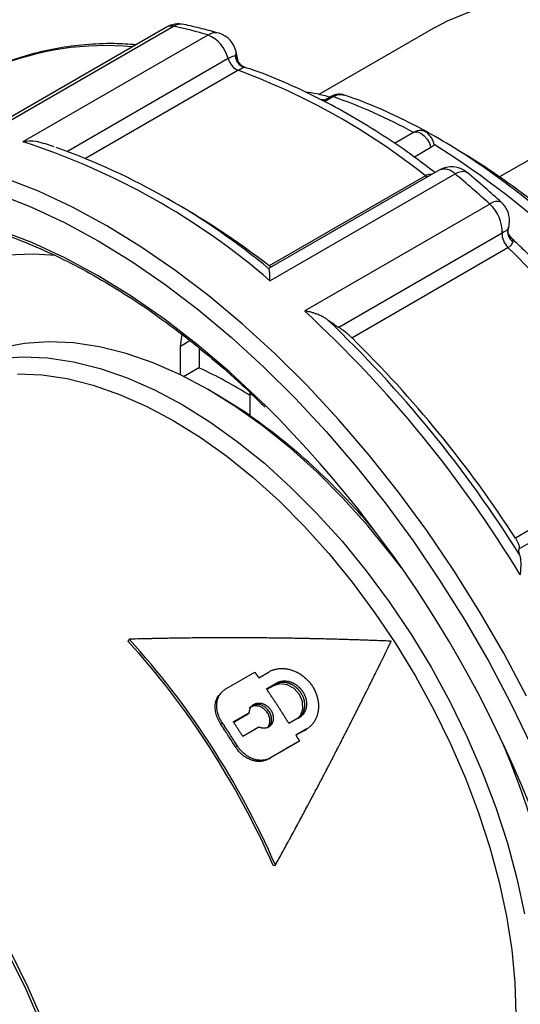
# Model space of a CAD drawing. Header units: inches. Extents: x 0 to 44.2, y 0 to 34.
# Tile 12 of 16: x 35 to 36.6, y 27.8 to 30.9. Entities that reach past the tile are written whole.
import ezdxf

# ---------------------------------------------------------------- set-up
doc = ezdxf.new("R2010")
doc.units = ezdxf.units.IN
doc.header["$LTSCALE"] = 4
doc.header["$MEASUREMENT"] = 0

msp = doc.modelspace()

# ---------------------------------------------------------------- linework, layer by layer
for p, q in [((34.9399, 30.5508), (35.5336, 30.8936)), ((35.5112, 30.8908), (34.9422, 30.5623)), ((36.3743, 30.891), (36.0001, 30.675)), ((35.6444, 30.8657), (35.0506, 30.523)), ((35.7397, 30.7874), (35.7348, 30.8114)), ((37.2601, 30.8033), (36.5795, 30.4103)), ((35.7093, 30.7901), (35.1937, 30.4924)), ((35.2513, 30.4703), (35.7404, 30.7526)), ((35.7601, 30.7627), (35.7608, 30.7625)), ((35.7608, 30.7625), (35.7611, 30.7625)), ((36.0379, 30.6678), (36.0143, 30.6542)), ((36.0177, 30.6524), (36.045, 30.6682)), ((36.3038, 30.5531), (36.2427, 30.5178)), ((35.1514, 30.507), (35.1195, 30.5179)), ((36.3594, 30.5049), (36.3064, 30.4742)), ((36.3857, 30.4325), (35.8404, 30.1177)), ((35.8432, 30.0774), (36.4369, 30.4202)), ((36.3422, 30.4143), (35.841, 30.125)), ((36.3422, 30.4143), (36.3483, 30.4109)), ((35.5621, 30.3131), (35.5089, 30.3438)), ((36.5484, 30.3231), (35.9547, 29.9804)), ((36.5881, 30.2297), (36.0642, 29.9272)), ((36.6071, 30.2456), (36.6073, 30.2449)), ((36.609, 30.2499), (36.6073, 30.2449)), ((36.6078, 30.2454), (36.609, 30.2499)), ((36.1055, 29.8948), (36.6067, 30.1841)), ((35.8401, 30.1156), (35.8408, 30.1168)), ((35.5563, 29.868), (35.5867, 29.8855)), ((35.5563, 29.7755), (35.5563, 29.868)), ((35.6175, 29.8003), (35.6175, 29.86)), ((35.5661, 29.7707), (35.6175, 29.8003)), ((35.6175, 29.7971), (35.6175, 29.8003)), ((35.6776, 29.7095), (35.6456, 29.728)), ((35.779, 29.7193), (35.779, 29.6445)), ((37.1318, 29.5414), (36.6306, 29.2521)), ((36.6433, 29.2185), (37.1672, 29.5209)), ((35.3883, 28.9205), (35.3917, 28.9274)), ((35.7018, 28.7681), (35.7946, 28.8217)), ((35.8073, 28.8039), (35.8404, 28.8231)), ((35.832, 28.7683), (35.8652, 28.7874)), ((35.8601, 28.7827), (35.8329, 28.767)), ((35.8547, 28.7784), (35.8335, 28.7661)), ((35.8547, 28.7784), (35.8581, 28.7816)), ((35.8601, 28.7827), (35.8652, 28.7874)), ((35.7257, 28.6627), (35.7771, 28.6924)), ((35.7718, 28.6879), (35.7264, 28.6617)), ((35.7665, 28.6836), (35.727, 28.6608)), ((35.7665, 28.6836), (35.7708, 28.6873)), ((35.7718, 28.6879), (35.7771, 28.6924)), ((35.6846, 28.6559), (35.6898, 28.6605)), ((35.9372, 28.6761), (35.904, 28.657)), ((35.8074, 28.6455), (35.7561, 28.6159)), ((35.9597, 28.6386), (35.9266, 28.6195)), ((35.9539, 28.6351), (35.9267, 28.6193)), ((35.9539, 28.6351), (35.9597, 28.6386)), ((35.9559, 28.6362), (35.9617, 28.6398)), ((35.7321, 28.5826), (35.7376, 28.5867)), ((35.9319, 28.597), (35.8391, 28.5434)), ((35.9377, 28.6005), (35.8449, 28.5469)), ((35.9319, 28.597), (35.9377, 28.6005)), ((35.8391, 28.5434), (35.8449, 28.5469)), ((35.8536, 28.2013), (35.8605, 28.2027))]:
    msp.add_line(p, q)
at = {"flags": 128}
for points in [[(36.3743, 30.891), (36.4122, 30.9111), (36.483, 30.94), (36.5582, 30.9601), (36.6372, 30.9714), (36.7196, 30.9738), (36.8051, 30.9672), (36.893, 30.9517), (36.983, 30.9274), (37.0745, 30.8944), (37.1671, 30.853), (37.2601, 30.8033)], [(36.0058, 30.6604), (36.0142, 30.6583), (36.0191, 30.657)], [(36.3038, 30.5531), (36.3075, 30.5546), (36.3169, 30.5548), (36.3274, 30.5507), (36.3379, 30.5427), (36.3473, 30.5316), (36.3548, 30.5186), (36.3594, 30.5049)], [(36.4369, 30.4202), (36.4476, 30.4254), (36.4573, 30.4282), (36.4659, 30.4286), (36.4728, 30.4265), (36.4753, 30.4249)], [(36.6657, 28.7453), (36.5931, 28.8823), (36.5155, 29.0167), (36.4332, 29.148), (36.3465, 29.2758), (36.2557, 29.3994), (36.1612, 29.5184), (36.0635, 29.6324), (35.9627, 29.7409), (35.8595, 29.8434), (35.7541, 29.9396), (35.647, 30.0291), (35.5386, 30.1115), (35.4294, 30.1865), (35.3197, 30.2538), (35.21, 30.3131), (35.1007, 30.3643), (34.9923, 30.407)], [(34.9697, 30.3563), (35.0764, 30.3143), (35.1839, 30.2639), (35.2918, 30.2055), (35.3998, 30.1393), (35.5073, 30.0655), (35.6139, 29.9844), (35.7193, 29.8964), (35.823, 29.8017), (35.9246, 29.7008), (36.0238, 29.5941), (36.12, 29.4819), (36.2129, 29.3648), (36.3023, 29.2431), (36.3876, 29.1174), (36.4686, 28.9882), (36.545, 28.8559), (36.6164, 28.7212), (36.6826, 28.5844)], [(35.8281, 29.6781), (35.8155, 29.6904), (35.7135, 29.7852), (35.6097, 29.8732), (35.5045, 29.9541), (35.3984, 30.0275), (35.2918, 30.093), (35.1853, 30.1505), (35.0792, 30.1996), (34.974, 30.2402)], [(35.156, 30.1583), (35.0842, 30.1624), (34.9995, 30.1595), (34.9183, 30.1476), (34.8409, 30.127), (34.7678, 30.0977), (34.6994, 30.0598), (34.6358, 30.0136), (34.5777, 29.9593), (34.5251, 29.8971), (34.4783, 29.8275), (34.4377, 29.7507), (34.4035, 29.6672), (34.3757, 29.5773), (34.3546, 29.4816), (34.3533, 29.4743)], [(36.2653, 29.1561), (36.2352, 29.1955), (36.1579, 29.2902), (36.0774, 29.3795), (35.9942, 29.4629), (35.9089, 29.54), (35.822, 29.6101), (35.7339, 29.673), (35.6454, 29.7281), (35.5568, 29.7752), (35.4688, 29.814), (35.3819, 29.8442), (35.2965, 29.8657), (35.2134, 29.8783), (35.1329, 29.8819), (35.0555, 29.8765), (34.9818, 29.8622), (34.9122, 29.839), (34.8472, 29.8072)], [(35.5563, 29.868), (35.5601, 29.899), (35.5617, 29.9045)], [(34.972, 29.8283), (35.0494, 29.8337), (35.1299, 29.8301), (35.213, 29.8175), (35.2983, 29.796), (35.3853, 29.7658), (35.4733, 29.727), (35.5619, 29.6799), (35.6504, 29.6248), (35.7385, 29.5619), (35.8254, 29.4918), (35.9107, 29.4147), (35.9939, 29.3313), (36.0744, 29.242), (36.1517, 29.1473), (36.2254, 29.0479), (36.295, 28.9444), (36.3601, 28.8373), (36.4203, 28.7274), (36.4751, 28.6153), (36.5244, 28.5018), (36.5677, 28.3875), (36.6048, 28.2731), (36.6355, 28.1594), (36.6595, 28.047)], [(35.0334, 29.7791), (35.1118, 29.7756), (35.1928, 29.7633), (35.2759, 29.7424), (35.3606, 29.713), (35.4464, 29.6752), (35.5326, 29.6293), (35.6189, 29.5756), (35.7047, 29.5143), (35.7893, 29.446), (35.8724, 29.371), (35.9534, 29.2897), (36.0319, 29.2027), (36.1072, 29.1105), (36.179, 29.0136), (36.2468, 28.9128), (36.3102, 28.8085), (36.3688, 28.7014), (36.4223, 28.5923), (36.4702, 28.4817), (36.5124, 28.3703), (36.5486, 28.2589), (36.5784, 28.1481), (36.6019, 28.0386), (36.6187, 27.9311), (36.6289, 27.8262), (36.6323, 27.7247)], [(35.779, 29.6455), (35.7635, 29.6561), (35.6776, 29.7095)], [(35.2779, 26.9428), (35.2745, 27.0444), (35.2644, 27.1493), (35.2475, 27.2568), (35.2241, 27.3663), (35.1942, 27.4771), (35.1581, 27.5885), (35.1159, 27.6998), (35.0679, 27.8104), (35.0144, 27.9196), (34.9558, 28.0266), (34.8924, 28.1309), (34.8246, 28.2318), (34.7528, 28.3286), (34.6775, 28.4208), (34.5991, 28.5078), (34.5181, 28.5891), (34.435, 28.6642), (34.3503, 28.7325), (34.2645, 28.7937), (34.2441, 28.8072)], [(34.2441, 28.8048), (34.3209, 28.7499), (34.4082, 28.6799), (34.4938, 28.603), (34.5773, 28.5196), (34.6582, 28.4302), (34.7359, 28.3355), (34.81, 28.236), (34.8799, 28.1322), (34.9454, 28.025), (35.0059, 27.9148), (35.0611, 27.8025), (35.1106, 27.6886), (35.1541, 27.574), (35.1915, 27.4592), (35.2223, 27.3451), (35.2465, 27.2324), (35.2639, 27.1217), (35.2744, 27.0137), (35.2779, 26.9091)], [(35.9363, 28.6776), (35.9414, 28.6825), (35.949, 28.7034), (35.9478, 28.7273), (35.9377, 28.7506), (35.9204, 28.7696), (35.8985, 28.7815), (35.8754, 28.7846), (35.8547, 28.7784), (35.8547, 28.7784)], [(35.6858, 28.7544), (35.6833, 28.7519), (35.6809, 28.7493)]]:
    msp.add_lwpolyline(points, dxfattribs=at)
for centre, radius, start, end in [((35.5505, 30.8226), 0.0787, 78.1332, 119.9973), ((35.526, 30.8635), 0.0311, 75.7547, 118.5271), ((35.558, 30.8539), 0.0466, 79.2319, 121.5057), ((35.2285, 29.4467), 1.4788, 73.6664, 78.0907), ((35.6683, 30.8282), 0.0445, 74.9891, 122.5155), ((35.6004, 30.7624), 0.1123, 14.2593, 66.9796), ((35.6577, 30.7956), 0.0787, 11.5647, 73.7079), ((35.3136, 29.9028), 0.9288, 84.5741, 112.3389), ((35.7182, 30.8087), 0.0168, 325.0131, 9.2179), ((34.9846, 28.7037), 2.1838, 51.5633, 69.7522), ((35.5068, 29.1115), 1.647, 61.0647, 70.9279), ((36.3274, 30.5121), 0.0472, 87.9493, 119.9973), ((34.3576, 28.3624), 2.269, 49.0999, 72.2156), ((34.8468, 28.0984), 2.8565, 34.89, 57.7738), ((34.3918, 28.3704), 2.2679, 50.3124, 70.2702), ((36.425, 30.3643), 0.0787, 50.2947, 119.9973), ((36.4024, 30.389), 0.0466, 42.0664, 111.0239), ((34.3859, 27.9515), 3.2095, 47.6399, 50.279), ((36.5713, 30.2971), 0.0347, 64.9811, 131.2829), ((36.4698, 30.2346), 0.1184, 357.5996, 48.3954), ((36.533, 30.2703), 0.0787, 0, 47.655), ((34.3009, 28.1416), 2.5112, 52.1715, 59.8541), ((36.533, 30.2703), 0.0787, 345.0011, 0), ((33.9553, 27.482), 3.7857, 32.9565, 45.543), ((33.2885, 27.0962), 3.9277, 31.251, 47.2485), ((33.3411, 27.1274), 3.8985, 32.0615, 46.438), ((33.4541, 27.1927), 3.7857, 32.9565, 45.543), ((35.0287, 28.5244), 1.4023, 57.6527, 65.1712), ((33.1433, 26.9808), 3.8057, 14.2003, 45.1329), ((34.5603, 27.9222), 2.1099, 39.8084, 54.7178), ((34.4846, 27.6771), 2.296, 6.6126, 23.579)]:
    msp.add_arc(centre, radius, start, end)
for major_axis, end_param in [((-0.7777, 1.3467), 5.079342), ((-0.7836, 1.3569), 5.079343)]:
    msp.add_ellipse((34.9416, 28.0183), major_axis=major_axis, ratio=0.577363, start_param=4.519838, end_param=end_param)
for points, knots in [([(35.6798, 30.8712), (35.6616, 30.8763), (35.6237, 30.887), (35.5862, 30.8953), (35.5667, 30.8996)], [0, 0, 0, 0, 0.479244, 1, 1, 1, 1]), ([(35.4139, 30.8346), (35.3903, 30.8361), (35.3349, 30.8396), (35.2505, 30.8356), (35.1607, 30.8242), (35.0748, 30.804), (35.0129, 30.785), (34.9811, 30.7704), (34.9753, 30.7678)], [0, 0, 0, 0, 0.150476, 0.353368, 0.555253, 0.756067, 0.955861, 1, 1, 1, 1]), ([(35.7391, 30.7883), (35.739, 30.7893), (35.7385, 30.7947), (35.7349, 30.7971), (35.732, 30.7991)], [0, 0, 0, 0, 0.194241, 1, 1, 1, 1]), ([(35.7617, 30.7628), (35.7586, 30.7642), (35.7527, 30.7669), (35.7459, 30.7736), (35.7414, 30.781), (35.7401, 30.7861), (35.7395, 30.7886)], [0, 0, 0, 0, 0.275372, 0.533379, 0.77465, 1, 1, 1, 1]), ([(36.3721, 30.4247), (36.3508, 30.441), (36.296, 30.4831), (36.2064, 30.5437), (36.1039, 30.6068), (36.001, 30.6627), (35.8982, 30.7109), (35.818, 30.7442), (35.7725, 30.7587), (35.7608, 30.7625)], [0, 0, 0, 0, 0.105905, 0.273013, 0.440216, 0.6075, 0.774837, 0.94217, 1, 1, 1, 1]), ([(36.0353, 30.6663), (36.0215, 30.67), (35.9948, 30.6772), (35.9687, 30.6809), (35.956, 30.6827)], [0, 0, 0, 0, 0.515351, 1, 1, 1, 1]), ([(36.0821, 30.673), (36.0785, 30.674), (36.0714, 30.6759), (36.06, 30.6757), (36.0488, 30.6733), (36.0416, 30.6697), (36.0381, 30.6679)], [0, 0, 0, 0, 0.252228, 0.503992, 0.753853, 1, 1, 1, 1]), ([(36.045, 30.6682), (36.0511, 30.671), (36.0638, 30.6769), (36.0759, 30.6741), (36.0821, 30.6726)], [0, 0, 0, 0, 0.4878182, 1, 1, 1, 1]), ([(37.1938, 29.7822), (37.1913, 29.7857), (37.1627, 29.8249), (37.1057, 29.8972), (37.0218, 29.9971), (36.9348, 30.092), (36.8454, 30.1818), (36.7539, 30.266), (36.6606, 30.3444), (36.5658, 30.4165), (36.4701, 30.4822), (36.3736, 30.5409), (36.2768, 30.5926), (36.1819, 30.6361), (36.1171, 30.6611), (36.0845, 30.6722), (36.0821, 30.673)], [0, 0, 0, 0, 0.007974, 0.090256, 0.172574, 0.254928, 0.337325, 0.419771, 0.502272, 0.584833, 0.667454, 0.750132, 0.832858, 0.915615, 0.99384, 1, 1, 1, 1]), ([(36.045, 30.6682), (36.044, 30.6684), (36.0422, 30.6689), (36.0398, 30.6687), (36.0385, 30.6681), (36.0379, 30.6678)], [0, 0, 0, 0, 0.349396, 0.698792, 1, 1, 1, 1]), ([(36.3701, 30.5148), (36.3687, 30.5194), (36.366, 30.5282), (36.3587, 30.5401), (36.3504, 30.5494), (36.3419, 30.5556), (36.3345, 30.559), (36.3305, 30.5589), (36.3291, 30.5589)], [0, 0, 0, 0, 0.204861, 0.396257, 0.574412, 0.739518, 0.904624, 1, 1, 1, 1]), ([(35.1192, 30.5168), (35.1103, 30.5196), (35.0882, 30.5267), (35.0647, 30.5244), (35.0506, 30.523)], [0, 0, 0, 0, 0.398485, 1, 1, 1, 1]), ([(36.3701, 30.5148), (36.3696, 30.5141), (36.3687, 30.5126), (36.3668, 30.5105), (36.3647, 30.5085), (36.3622, 30.5066), (36.3604, 30.5054), (36.3594, 30.5049)], [0, 0, 0, 0, 0.20125, 0.400212, 0.598547, 0.797927, 1, 1, 1, 1]), ([(37.141, 29.8766), (37.1257, 29.8957), (37.0837, 29.9484), (37.0115, 30.0298), (36.9251, 30.1205), (36.8362, 30.2058), (36.7455, 30.2853), (36.6532, 30.3588), (36.5596, 30.4254), (36.4896, 30.4715), (36.4509, 30.493), (36.4438, 30.4969)], [0, 0, 0, 0, 0.0729111, 0.2009819, 0.3291174, 0.4573296, 0.585629, 0.7140237, 0.842518, 0.9711104, 1, 1, 1, 1]), ([(36.3611, 30.4183), (36.3597, 30.4185), (36.3529, 30.4196), (36.3469, 30.4167), (36.3422, 30.4143)], [0, 0, 0, 0, 0.206808, 1, 1, 1, 1]), ([(36.586, 30.3285), (36.5684, 30.3443), (36.5318, 30.3774), (36.4947, 30.4086), (36.4753, 30.4249)], [0, 0, 0, 0, 0.479317, 1, 1, 1, 1]), ([(34.6811, 30.2965), (34.692, 30.2957), (34.733, 30.2926), (34.8065, 30.2792), (34.9009, 30.2563), (34.997, 30.2253), (35.0942, 30.1869), (35.1923, 30.1411), (35.2909, 30.0881), (35.3895, 30.028), (35.4879, 29.9611), (35.5855, 29.8877), (35.6821, 29.8077), (35.7631, 29.7357), (35.811, 29.6882), (35.8279, 29.6715)], [0, 0, 0, 0, 0.03084, 0.114946, 0.198974, 0.282947, 0.366884, 0.450801, 0.53471, 0.618617, 0.702528, 0.786447, 0.870375, 0.954313, 1, 1, 1, 1]), ([(36.6169, 30.2157), (36.6153, 30.2174), (36.612, 30.2208), (36.6083, 30.2282), (36.6063, 30.2369), (36.6073, 30.243), (36.6078, 30.246)], [0, 0, 0, 0, 0.226558, 0.471554, 0.736144, 1, 1, 1, 1]), ([(36.6229, 30.2021), (36.6226, 30.2057), (36.6221, 30.2112), (36.6168, 30.2152), (36.6149, 30.2165)], [0, 0, 0, 0, 0.657476, 1, 1, 1, 1]), ([(37.1802, 29.5274), (37.1554, 29.5654), (37.1046, 29.6431), (37.023, 29.7563), (36.9371, 29.8676), (36.8479, 29.9746), (36.7558, 30.0766), (36.6797, 30.1559), (36.6337, 30.1991), (36.62, 30.2119)], [0, 0, 0, 0, 0.149587, 0.306261, 0.462966, 0.619715, 0.776518, 0.933385, 1, 1, 1, 1]), ([(35.8432, 30.0774), (35.8432, 30.0789), (35.8432, 30.0817), (35.8432, 30.0854), (35.8431, 30.0885), (35.843, 30.0924), (35.8428, 30.0971), (35.8425, 30.1026), (35.842, 30.1073), (35.8414, 30.1112), (35.8408, 30.114), (35.8403, 30.1151), (35.8401, 30.1156)], [0, 0, 0, 0, 0.078388, 0.146247, 0.203578, 0.25038, 0.383101, 0.500467, 0.640348, 0.770142, 0.889973, 1, 1, 1, 1]), ([(35.8461, 30.121), (35.8461, 30.121), (35.8448, 30.1221), (35.8429, 30.1236), (35.841, 30.125)], [0, 0, 0, 0, 0.028925, 1, 1, 1, 1]), ([(36.0276, 29.9523), (36.0262, 29.9534), (36.0234, 29.9555), (36.0186, 29.9585), (36.0133, 29.9615), (36.0075, 29.9645), (36.0011, 29.9674), (35.9937, 29.9704), (35.985, 29.9734), (35.9757, 29.976), (35.9655, 29.9785), (35.9587, 29.9797), (35.9547, 29.9804)], [0, 0, 0, 0, 0.072276, 0.148885, 0.22988, 0.315305, 0.4052, 0.499597, 0.616935, 0.749672, 0.853773, 1, 1, 1, 1]), ([(36.0642, 29.9272), (36.0632, 29.9278), (36.0613, 29.929), (36.0581, 29.9309), (36.0548, 29.933), (36.0514, 29.9353), (36.0469, 29.9383), (36.0414, 29.9422), (36.0347, 29.947), (36.03, 29.9506), (36.0276, 29.9523)], [0, 0, 0, 0, 0.103598, 0.205949, 0.307263, 0.407761, 0.507668, 0.677379, 0.841035, 1, 1, 1, 1]), ([(36.1055, 29.8948), (36.1049, 29.8954), (36.1037, 29.8965), (36.1019, 29.8983), (36.0996, 29.9003), (36.0969, 29.9027), (36.0929, 29.9062), (36.0879, 29.9103), (36.0823, 29.9147), (36.0771, 29.9187), (36.0723, 29.922), (36.0679, 29.925), (36.0655, 29.9265), (36.0642, 29.9272)], [0, 0, 0, 0, 0.039944, 0.080406, 0.121747, 0.183869, 0.246666, 0.36689, 0.494581, 0.616237, 0.744266, 0.870239, 1, 1, 1, 1]), ([(36.6433, 29.2185), (36.6435, 29.2188), (36.6438, 29.2193), (36.644, 29.2206), (36.644, 29.2225), (36.6436, 29.2252), (36.6425, 29.2291), (36.6408, 29.2337), (36.6386, 29.2383), (36.6365, 29.2423), (36.6347, 29.2455), (36.6327, 29.2488), (36.6313, 29.251), (36.6306, 29.2521)], [0, 0, 0, 0, 0.087006, 0.172107, 0.255806, 0.383772, 0.505485, 0.633131, 0.753395, 0.816161, 0.878311, 0.939928, 1, 1, 1, 1]), ([(36.6449, 29.1968), (36.6446, 29.1979), (36.6439, 29.2001), (36.6431, 29.203), (36.6425, 29.2058), (36.642, 29.2083), (36.6417, 29.2112), (36.6417, 29.214), (36.6422, 29.2167), (36.6429, 29.2179), (36.6433, 29.2185)], [0, 0, 0, 0, 0.094901, 0.19129, 0.289481, 0.389769, 0.492428, 0.659191, 0.828044, 1, 1, 1, 1]), ([(36.6463, 29.1339), (36.6465, 29.1358), (36.647, 29.1395), (36.6475, 29.1444), (36.6479, 29.1486), (36.6483, 29.1542), (36.6487, 29.161), (36.6487, 29.1696), (36.6484, 29.1777), (36.6476, 29.1852), (36.6465, 29.1916), (36.6454, 29.1951), (36.6449, 29.1968)], [0, 0, 0, 0, 0.078387, 0.146246, 0.203576, 0.250377, 0.383097, 0.500463, 0.640345, 0.77014, 0.889972, 1, 1, 1, 1]), ([(36.2323, 28.9212), (36.2246, 28.9215), (36.2092, 28.9221), (36.1899, 28.9229), (36.1705, 28.9236), (36.155, 28.9241), (36.1356, 28.9248), (36.1201, 28.9253), (36.1006, 28.9259), (36.0851, 28.9264), (36.0656, 28.927), (36.0499, 28.9274), (36.0304, 28.9279), (36.0147, 28.9283), (35.9951, 28.9288), (35.9794, 28.9291), (35.9597, 28.9295), (35.944, 28.9298), (35.9243, 28.9302), (35.9085, 28.9305), (35.8888, 28.9308), (35.8729, 28.931), (35.8531, 28.9312), (35.8373, 28.9314), (35.8174, 28.9316), (35.8015, 28.9317), (35.7816, 28.9319), (35.7657, 28.9319), (35.7458, 28.932), (35.7298, 28.932), (35.7098, 28.932), (35.6938, 28.932), (35.6738, 28.932), (35.6577, 28.9319), (35.6377, 28.9318), (35.6216, 28.9317), (35.6015, 28.9315), (35.5854, 28.9313), (35.5652, 28.9311), (35.5491, 28.9308), (35.5289, 28.9305), (35.5127, 28.9302), (35.4925, 28.9299), (35.4763, 28.9295), (35.4539, 28.929), (35.427, 28.9284), (35.4042, 28.9278), (35.3917, 28.9274)], [0, 0, 0, 0, 0.066667, 0.133333, 0.166667, 0.233333, 0.266667, 0.333333, 0.366667, 0.433333, 0.466667, 0.533333, 0.566667, 0.633333, 0.666667, 0.733333, 0.766667, 0.833333, 0.866667, 0.933333, 0.966667, 1.033333, 1.066667, 1.133333, 1.166667, 1.233333, 1.266667, 1.333333, 1.366667, 1.433333, 1.466667, 1.533333, 1.566667, 1.633333, 1.666667, 1.733333, 1.766667, 1.833333, 1.866667, 1.933333, 1.966667, 2.033333, 2.066667, 2.133333, 2.166667, 2.251255, 2.353752, 2.353752, 2.353752, 2.353752]), ([(35.8605, 28.2027), (35.8643, 28.2096), (35.872, 28.2234), (35.8814, 28.2406), (35.8909, 28.2578), (35.8984, 28.2716), (35.9078, 28.2888), (35.9153, 28.3026), (35.9246, 28.3198), (35.9321, 28.3335), (35.9413, 28.3507), (35.9487, 28.3644), (35.9579, 28.3816), (35.9652, 28.3953), (35.9743, 28.4124), (35.9815, 28.4261), (35.9906, 28.4432), (35.9978, 28.4569), (36.0068, 28.474), (36.0139, 28.4876), (36.0228, 28.5047), (36.0299, 28.5183), (36.0388, 28.5353), (36.0458, 28.5489), (36.0546, 28.5659), (36.0616, 28.5795), (36.0703, 28.5965), (36.0772, 28.61), (36.0859, 28.627), (36.0928, 28.6405), (36.1014, 28.6574), (36.1082, 28.6709), (36.1167, 28.6878), (36.1235, 28.7013), (36.132, 28.7181), (36.1387, 28.7316), (36.1471, 28.7484), (36.1538, 28.7618), (36.1622, 28.7785), (36.1688, 28.7919), (36.1771, 28.8087), (36.1837, 28.822), (36.1919, 28.8387), (36.1985, 28.852), (36.2075, 28.8705), (36.2183, 28.8924), (36.2274, 28.911), (36.2323, 28.9212)], [0, 0, 0, 0, 0.066667, 0.133333, 0.166667, 0.233333, 0.266667, 0.333333, 0.366667, 0.433333, 0.466667, 0.533333, 0.566667, 0.633333, 0.666667, 0.733333, 0.766667, 0.833333, 0.866667, 0.933333, 0.966667, 1.033333, 1.066667, 1.133333, 1.166667, 1.233333, 1.266667, 1.333333, 1.366667, 1.433333, 1.466667, 1.533333, 1.566667, 1.633333, 1.666667, 1.733333, 1.766667, 1.833333, 1.866667, 1.933333, 1.966667, 2.033333, 2.066667, 2.133333, 2.166667, 2.251255, 2.353765, 2.353765, 2.353765, 2.353765]), ([(35.7946, 28.8217), (35.7949, 28.8212), (35.7953, 28.8207), (35.7956, 28.8202), (35.796, 28.8197), (35.7963, 28.8193), (35.7967, 28.8188), (35.7969, 28.8185), (35.797, 28.8183), (35.7972, 28.818), (35.7976, 28.8175), (35.7979, 28.817), (35.7983, 28.8165), (35.7985, 28.8163), (35.7986, 28.816), (35.7988, 28.8158), (35.7992, 28.8153), (35.7995, 28.8148), (35.7999, 28.8143), (35.8, 28.8141), (35.8002, 28.8138), (35.8004, 28.8136), (35.8008, 28.8131), (35.8011, 28.8126), (35.8015, 28.8121), (35.8016, 28.8118), (35.8018, 28.8116), (35.802, 28.8114), (35.8023, 28.8109), (35.8027, 28.8104), (35.803, 28.8099), (35.8032, 28.8096), (35.8034, 28.8094), (35.8036, 28.8091), (35.8048, 28.8074), (35.806, 28.8057), (35.8073, 28.8039)], [0, 0, 0, 0, 0.0046305, 0.0046305, 0.0046305, 0.009261, 0.009261, 0.009261, 0.01157625, 0.01157625, 0.01157625, 0.01620675, 0.01620675, 0.01620675, 0.018522, 0.018522, 0.018522, 0.0231525, 0.0231525, 0.0231525, 0.02546775, 0.02546775, 0.02546775, 0.03009825, 0.03009825, 0.03009825, 0.0324135, 0.0324135, 0.0324135, 0.037044, 0.037044, 0.037044, 0.03935925, 0.03935925, 0.03935925, 0.055566, 0.055566, 0.055566, 0.055566]), ([(35.8404, 28.8231), (35.8419, 28.824), (35.8451, 28.8256), (35.8492, 28.8275), (35.8535, 28.8291), (35.857, 28.8302), (35.8615, 28.8314), (35.8651, 28.8321), (35.8698, 28.8329), (35.8736, 28.8333), (35.8783, 28.8336), (35.8822, 28.8336), (35.8871, 28.8335), (35.8911, 28.8332), (35.896, 28.8325), (35.9, 28.8319), (35.9049, 28.8308), (35.9089, 28.8298), (35.9139, 28.8283), (35.9178, 28.8269), (35.9227, 28.8249), (35.9265, 28.8232), (35.9313, 28.8208), (35.9351, 28.8188), (35.9397, 28.816), (35.9433, 28.8137), (35.9477, 28.8105), (35.9512, 28.8079), (35.9554, 28.8044), (35.9586, 28.8014), (35.9626, 28.7976), (35.9656, 28.7944), (35.9693, 28.7903), (35.9721, 28.7869), (35.9754, 28.7825), (35.9779, 28.7789), (35.9809, 28.7742), (35.9831, 28.7705), (35.9857, 28.7656), (35.9876, 28.7617), (35.9898, 28.7568), (35.9914, 28.7527), (35.9932, 28.7477), (35.9944, 28.7436), (35.9958, 28.7384), (35.9967, 28.7343), (35.9976, 28.7291), (35.9982, 28.7249), (35.9987, 28.7198), (35.9989, 28.7157), (35.9989, 28.7106), (35.9987, 28.7065), (35.9983, 28.7015), (35.9978, 28.6976), (35.997, 28.6927), (35.9961, 28.6889), (35.9949, 28.6843), (35.9938, 28.6809), (35.9923, 28.677), (35.991, 28.6739), (35.9893, 28.6703), (35.9878, 28.6674), (35.9857, 28.664), (35.984, 28.6613), (35.9817, 28.6581), (35.9798, 28.6556), (35.9772, 28.6527), (35.975, 28.6504), (35.9722, 28.6477), (35.9699, 28.6457), (35.9668, 28.6433), (35.9637, 28.641), (35.9611, 28.6394), (35.9597, 28.6386)], [0, 0, 0, 0, 0.059989, 0.119977, 0.149972, 0.209961, 0.239955, 0.299944, 0.329938, 0.389927, 0.419921, 0.47991, 0.509904, 0.569893, 0.599887, 0.659876, 0.68987, 0.749859, 0.779853, 0.839842, 0.869836, 0.929825, 0.95982, 1.019808, 1.049803, 1.109791, 1.139786, 1.199774, 1.229769, 1.289758, 1.319752, 1.379741, 1.409735, 1.469724, 1.499718, 1.559707, 1.589701, 1.64969, 1.679684, 1.739673, 1.769667, 1.829656, 1.85965, 1.919639, 1.949633, 2.009622, 2.039617, 2.099605, 2.1296, 2.189588, 2.219583, 2.279571, 2.309566, 2.369555, 2.399549, 2.459538, 2.489532, 2.545446, 2.571365, 2.623204, 2.649123, 2.700962, 2.726882, 2.778721, 2.80464, 2.856479, 2.882398, 2.934237, 2.960157, 3.011996, 3.037915, 3.089754, 3.141593, 3.141593, 3.141593, 3.141593]), ([(35.9432, 28.7547), (35.9428, 28.7553), (35.942, 28.7566), (35.9403, 28.759), (35.9385, 28.7613), (35.9362, 28.7641), (35.9342, 28.7662), (35.9317, 28.7688), (35.9296, 28.7707), (35.9269, 28.773), (35.9247, 28.7748), (35.9218, 28.7769), (35.9194, 28.7784), (35.9164, 28.7802), (35.914, 28.7816), (35.9108, 28.7831), (35.9083, 28.7842), (35.9051, 28.7854), (35.9026, 28.7863), (35.8993, 28.7872), (35.8967, 28.7878), (35.8935, 28.7883), (35.8909, 28.7887), (35.8877, 28.789), (35.8851, 28.789), (35.882, 28.789), (35.8795, 28.7888), (35.8764, 28.7884), (35.874, 28.788), (35.871, 28.7873), (35.8687, 28.7866), (35.8659, 28.7855), (35.8632, 28.7844), (35.8611, 28.7833), (35.8601, 28.7827)], [1.566567, 1.566567, 1.566567, 1.566567, 1.603521, 1.636246, 1.701696, 1.734421, 1.799871, 1.832596, 1.898046, 1.93077, 1.99622, 2.028945, 2.094395, 2.12712, 2.19257, 2.225295, 2.290745, 2.32347, 2.388919, 2.421644, 2.487094, 2.519819, 2.585269, 2.617994, 2.683444, 2.716169, 2.781618, 2.814343, 2.879793, 2.912518, 2.977968, 3.010693, 3.076143, 3.141593, 3.141593, 3.141593, 3.141593]), ([(35.8652, 28.7874), (35.8662, 28.788), (35.8683, 28.7891), (35.871, 28.7902), (35.8738, 28.7913), (35.8761, 28.792), (35.8791, 28.7927), (35.8815, 28.7931), (35.8846, 28.7935), (35.8871, 28.7936), (35.8903, 28.7937), (35.8928, 28.7936), (35.8961, 28.7933), (35.8986, 28.793), (35.9019, 28.7924), (35.9045, 28.7918), (35.9077, 28.7908), (35.9103, 28.79), (35.9135, 28.7887), (35.916, 28.7876), (35.9192, 28.7861), (35.9216, 28.7848), (35.9247, 28.7829), (35.927, 28.7814), (35.9299, 28.7793), (35.9322, 28.7775), (35.9349, 28.7751), (35.937, 28.7732), (35.9395, 28.7706), (35.9415, 28.7684), (35.9438, 28.7657), (35.9456, 28.7634), (35.9477, 28.7604), (35.9493, 28.758), (35.9511, 28.7549), (35.9525, 28.7523), (35.954, 28.7491), (35.9551, 28.7465), (35.9564, 28.7432), (35.9573, 28.7405), (35.9583, 28.7371), (35.9589, 28.7344), (35.9596, 28.731), (35.96, 28.7283), (35.9604, 28.7249), (35.9605, 28.7222), (35.9605, 28.7189), (35.9604, 28.7162), (35.9601, 28.713), (35.9598, 28.7104), (35.9592, 28.7072), (35.9586, 28.7048), (35.9577, 28.7018), (35.9568, 28.6994), (35.9556, 28.6966), (35.9545, 28.6944), (35.9531, 28.6917), (35.9518, 28.6897), (35.95, 28.6873), (35.9485, 28.6854), (35.9465, 28.6832), (35.9448, 28.6816), (35.9425, 28.6797), (35.9402, 28.6779), (35.9382, 28.6767), (35.9372, 28.6761)], [-3.141593, -3.141593, -3.141593, -3.141593, -3.076143, -3.010693, -2.977968, -2.912518, -2.879793, -2.814343, -2.781618, -2.716169, -2.683444, -2.617994, -2.585269, -2.519819, -2.487094, -2.421644, -2.388919, -2.32347, -2.290745, -2.225295, -2.19257, -2.12712, -2.094395, -2.028945, -1.99622, -1.93077, -1.898046, -1.832596, -1.799871, -1.734421, -1.701696, -1.636246, -1.603521, -1.538071, -1.505346, -1.439897, -1.407172, -1.341722, -1.308997, -1.243547, -1.210822, -1.145372, -1.112647, -1.047198, -1.014473, -0.949023, -0.916298, -0.850848, -0.818123, -0.752673, -0.719948, -0.654498, -0.621774, -0.556324, -0.523599, -0.458149, -0.425424, -0.359974, -0.327249, -0.261799, -0.229074, -0.163625, -0.1309, -0.06545, 0, 0, 0, 0]), ([(35.6846, 28.6559), (35.6786, 28.6672), (35.6665, 28.6898), (35.6673, 28.7221), (35.6736, 28.7422), (35.6805, 28.7482), (35.6813, 28.7489)], [0, 0, 0, 0, 0.345921, 0.691846, 0.964488, 1, 1, 1, 1]), ([(35.6898, 28.6605), (35.6888, 28.6621), (35.6867, 28.6653), (35.6844, 28.6694), (35.6822, 28.6736), (35.6806, 28.6771), (35.6788, 28.6814), (35.6776, 28.6848), (35.6762, 28.6892), (35.6752, 28.6927), (35.6742, 28.6971), (35.6735, 28.7006), (35.6729, 28.705), (35.6726, 28.7084), (35.6724, 28.7127), (35.6724, 28.7162), (35.6727, 28.7204), (35.673, 28.7237), (35.6737, 28.7277), (35.6744, 28.7309), (35.6754, 28.7348), (35.6765, 28.7378), (35.6779, 28.7415), (35.6793, 28.7443), (35.6811, 28.7477), (35.6828, 28.7504), (35.685, 28.7535), (35.687, 28.7559), (35.6896, 28.7587), (35.6918, 28.7609), (35.6947, 28.7634), (35.6978, 28.7657), (35.7004, 28.7673), (35.7018, 28.7681)], [0, 0, 0, 0, 0.06545, 0.1309, 0.163625, 0.229074, 0.261799, 0.327249, 0.359974, 0.425424, 0.458149, 0.523599, 0.556324, 0.621774, 0.654498, 0.719948, 0.752673, 0.818123, 0.850848, 0.916298, 0.949023, 1.014473, 1.047198, 1.112647, 1.145372, 1.210822, 1.243547, 1.308997, 1.341722, 1.407172, 1.439897, 1.505346, 1.570796, 1.570796, 1.570796, 1.570796]), ([(35.904, 28.657), (35.9021, 28.6601), (35.8982, 28.6664), (35.8934, 28.6742), (35.8885, 28.682), (35.8846, 28.6883), (35.8796, 28.6961), (35.8757, 28.7023), (35.8707, 28.71), (35.8667, 28.7162), (35.8616, 28.7239), (35.8576, 28.7301), (35.8525, 28.7378), (35.8485, 28.7439), (35.8434, 28.7515), (35.8382, 28.7591), (35.8341, 28.7652), (35.832, 28.7683)], [-0.33516, -0.33516, -0.33516, -0.33516, -0.30723, -0.2793, -0.265335, -0.237405, -0.22344, -0.19551, -0.181545, -0.153615, -0.13965, -0.11172, -0.097755, -0.069825, -0.05586, -0.02793, 0, 0, 0, 0]), ([(35.9316, 28.6722), (35.9326, 28.6728), (35.9346, 28.6741), (35.9369, 28.6758), (35.9392, 28.6777), (35.9409, 28.6794), (35.9429, 28.6815), (35.9444, 28.6834), (35.9461, 28.6858), (35.9474, 28.6878), (35.9489, 28.6905), (35.95, 28.6926), (35.9512, 28.6955), (35.9521, 28.6978), (35.953, 28.7008), (35.9536, 28.7033), (35.9542, 28.7064), (35.9546, 28.709), (35.9549, 28.7122), (35.955, 28.7148), (35.955, 28.7182), (35.9548, 28.7208), (35.9545, 28.7242), (35.9541, 28.7269), (35.9535, 28.7303), (35.9528, 28.733), (35.9519, 28.7363), (35.951, 28.739), (35.9497, 28.7423), (35.9486, 28.7449), (35.9471, 28.7481), (35.9457, 28.7506), (35.9443, 28.753), (35.9436, 28.7541), (35.9432, 28.7547)], [0, 0, 0, 0, 0.06545, 0.1309, 0.163625, 0.229074, 0.261799, 0.327249, 0.359974, 0.425424, 0.458149, 0.523599, 0.556324, 0.621774, 0.654498, 0.719948, 0.752673, 0.818123, 0.850848, 0.916298, 0.949023, 1.014473, 1.047198, 1.112647, 1.145372, 1.210822, 1.243547, 1.308997, 1.341722, 1.407172, 1.439897, 1.505346, 1.538071, 1.566567, 1.566567, 1.566567, 1.566567]), ([(35.8361, 28.645), (35.8364, 28.6453), (35.8394, 28.648), (35.8422, 28.6558), (35.8438, 28.6674), (35.8415, 28.6799), (35.8358, 28.6918), (35.8273, 28.7019), (35.8166, 28.7095), (35.8048, 28.7137), (35.7931, 28.7142), (35.7833, 28.7117), (35.7788, 28.7077), (35.777, 28.7061)], [0, 0, 0, 0, 0.011828, 0.113967, 0.216107, 0.318246, 0.420384, 0.522523, 0.624662, 0.726801, 0.828941, 0.93108, 1, 1, 1, 1]), ([(35.7771, 28.6924), (35.7771, 28.6931), (35.7772, 28.6944), (35.7774, 28.696), (35.7777, 28.6979), (35.7781, 28.6998), (35.7788, 28.7025), (35.7797, 28.7048), (35.781, 28.7075), (35.7823, 28.7096), (35.784, 28.712), (35.7856, 28.7138), (35.7878, 28.7158), (35.7897, 28.7173), (35.7922, 28.7188), (35.7943, 28.7199), (35.7971, 28.721), (35.7995, 28.7217), (35.8025, 28.7223), (35.805, 28.7226), (35.8082, 28.7227), (35.8108, 28.7226), (35.8141, 28.7222), (35.8167, 28.7216), (35.82, 28.7207), (35.8226, 28.7197), (35.8255, 28.7185), (35.8274, 28.7175), (35.8292, 28.7164), (35.8304, 28.7157), (35.8322, 28.7145), (35.834, 28.7132), (35.8365, 28.7112), (35.8387, 28.7092), (35.8412, 28.7065), (35.8431, 28.7043), (35.8453, 28.7013), (35.8469, 28.6988), (35.8487, 28.6957), (35.8499, 28.693), (35.8513, 28.6897), (35.8522, 28.687), (35.853, 28.6839), (35.8534, 28.6818), (35.8537, 28.6798), (35.8538, 28.6784), (35.854, 28.6763), (35.854, 28.6743), (35.8539, 28.6713), (35.8536, 28.6687), (35.853, 28.6655), (35.8523, 28.663), (35.8513, 28.6601), (35.8502, 28.6578), (35.8487, 28.6552), (35.8472, 28.6532), (35.8453, 28.6509), (35.8436, 28.6493), (35.8412, 28.6474), (35.8393, 28.6461), (35.8366, 28.6447), (35.8344, 28.6438), (35.8315, 28.6429), (35.8291, 28.6424), (35.826, 28.642), (35.8235, 28.6419), (35.8203, 28.6421), (35.8177, 28.6424), (35.8148, 28.643), (35.8129, 28.6435), (35.8109, 28.6441), (35.8093, 28.6447), (35.8081, 28.6452), (35.8074, 28.6455)], [0, 0, 0, 0, 0.050841, 0.101682, 0.127103, 0.203365, 0.254206, 0.355889, 0.40673, 0.508412, 0.559254, 0.660936, 0.711777, 0.81346, 0.864301, 0.965983, 1.016825, 1.118507, 1.169348, 1.271031, 1.321872, 1.423554, 1.474396, 1.576078, 1.626919, 1.728602, 1.779443, 1.855705, 1.881126, 1.931967, 1.957387, 2.033649, 2.084491, 2.186173, 2.237014, 2.338697, 2.389538, 2.49122, 2.542062, 2.643744, 2.694585, 2.796268, 2.847109, 2.923371, 2.948791, 2.999633, 3.025053, 3.101315, 3.152156, 3.253839, 3.30468, 3.406363, 3.457204, 3.558886, 3.609727, 3.71141, 3.762251, 3.863934, 3.914775, 4.016457, 4.067299, 4.168981, 4.219822, 4.321505, 4.372346, 4.474028, 4.52487, 4.626552, 4.677393, 4.753655, 4.779076, 4.829917, 4.880758, 4.880758, 4.880758, 4.880758]), ([(35.8409, 28.6956), (35.8382, 28.6991), (35.8329, 28.7061), (35.8221, 28.7136), (35.8103, 28.718), (35.7986, 28.7185), (35.7887, 28.716), (35.7842, 28.712), (35.7824, 28.7104)], [0, 0, 0, 0, 0.176062, 0.352124, 0.528187, 0.704249, 0.880312, 1, 1, 1, 1]), ([(35.8357, 28.6437), (35.8381, 28.6457), (35.8432, 28.6499), (35.8477, 28.6598), (35.8491, 28.6716), (35.8471, 28.6841), (35.8429, 28.6917), (35.8409, 28.6956)], [0, 0, 0, 0, 0.177559, 0.38317, 0.58878, 0.79439, 1, 1, 1, 1]), ([(35.7321, 28.5826), (35.7308, 28.5847), (35.7282, 28.5888), (35.725, 28.594), (35.7217, 28.5991), (35.7191, 28.6032), (35.7159, 28.6083), (35.7132, 28.6124), (35.7099, 28.6175), (35.7073, 28.6215), (35.704, 28.6266), (35.7014, 28.6307), (35.698, 28.6357), (35.6954, 28.6398), (35.692, 28.6448), (35.6887, 28.6499), (35.686, 28.6539), (35.6846, 28.6559)], [0, 0, 0, 0, 0.018522, 0.037044, 0.046305, 0.064827, 0.074088, 0.09261, 0.101871, 0.120393, 0.129654, 0.148176, 0.157437, 0.175959, 0.18522, 0.203742, 0.222264, 0.222264, 0.222264, 0.222264]), ([(35.7376, 28.5867), (35.7363, 28.5887), (35.7337, 28.5929), (35.7305, 28.598), (35.7272, 28.6032), (35.7246, 28.6073), (35.7213, 28.6125), (35.7186, 28.6166), (35.7153, 28.6217), (35.7127, 28.6258), (35.7093, 28.631), (35.7067, 28.635), (35.7033, 28.6402), (35.7006, 28.6442), (35.6973, 28.6493), (35.6939, 28.6544), (35.6912, 28.6585), (35.6898, 28.6605)], [0, 0, 0, 0, 0.018522, 0.037044, 0.046305, 0.064827, 0.074088, 0.09261, 0.101871, 0.120393, 0.129654, 0.148176, 0.157437, 0.175959, 0.18522, 0.203742, 0.222264, 0.222264, 0.222264, 0.222264]), ([(35.7561, 28.6159), (35.7552, 28.6172), (35.7536, 28.6198), (35.7515, 28.6231), (35.7494, 28.6263), (35.7477, 28.6289), (35.7456, 28.6322), (35.7439, 28.6348), (35.7418, 28.6381), (35.7402, 28.6407), (35.738, 28.6439), (35.7364, 28.6465), (35.7342, 28.6498), (35.7325, 28.6524), (35.7304, 28.6556), (35.7283, 28.6589), (35.7266, 28.6614), (35.7257, 28.6627)], [0, 0, 0, 0, 0.011761, 0.023522, 0.0294025, 0.0411635, 0.047044, 0.058805, 0.0646855, 0.0764465, 0.082327, 0.094088, 0.0999685, 0.1117295, 0.11761, 0.129371, 0.141132, 0.141132, 0.141132, 0.141132]), ([(35.9266, 28.6195), (35.9269, 28.619), (35.9272, 28.6184), (35.9275, 28.6179), (35.9278, 28.6174), (35.9282, 28.6169), (35.9285, 28.6163), (35.9286, 28.6161), (35.9288, 28.6158), (35.9289, 28.6155), (35.9292, 28.615), (35.9296, 28.6145), (35.9299, 28.614), (35.93, 28.6137), (35.9302, 28.6134), (35.9303, 28.6132), (35.9306, 28.6126), (35.9309, 28.6121), (35.9313, 28.6116), (35.9314, 28.6113), (35.9316, 28.6111), (35.9317, 28.6108), (35.932, 28.6103), (35.9323, 28.6097), (35.9327, 28.6092), (35.9328, 28.609), (35.933, 28.6087), (35.9331, 28.6084), (35.9334, 28.6079), (35.9337, 28.6074), (35.934, 28.6068), (35.9342, 28.6066), (35.9344, 28.6063), (35.9345, 28.606), (35.9356, 28.6042), (35.9367, 28.6023), (35.9377, 28.6005)], [0, 0, 0, 0, 0.0046305, 0.0046305, 0.0046305, 0.009261, 0.009261, 0.009261, 0.01157625, 0.01157625, 0.01157625, 0.01620675, 0.01620675, 0.01620675, 0.018522, 0.018522, 0.018522, 0.0231525, 0.0231525, 0.0231525, 0.02546775, 0.02546775, 0.02546775, 0.03009825, 0.03009825, 0.03009825, 0.0324135, 0.0324135, 0.0324135, 0.037044, 0.037044, 0.037044, 0.03935925, 0.03935925, 0.03935925, 0.055566, 0.055566, 0.055566, 0.055566]), ([(35.8449, 28.5469), (35.8436, 28.5461), (35.8408, 28.5447), (35.8372, 28.5431), (35.8335, 28.5418), (35.8305, 28.5409), (35.8266, 28.5401), (35.8235, 28.5395), (35.8195, 28.5391), (35.8163, 28.5389), (35.8122, 28.5389), (35.8089, 28.5391), (35.8047, 28.5396), (35.8014, 28.5401), (35.7972, 28.541), (35.7939, 28.5419), (35.7898, 28.5433), (35.7865, 28.5445), (35.7824, 28.5463), (35.7791, 28.5478), (35.7751, 28.55), (35.772, 28.5519), (35.7681, 28.5544), (35.7651, 28.5566), (35.7614, 28.5594), (35.7585, 28.5619), (35.7551, 28.5651), (35.7523, 28.5678), (35.7491, 28.5713), (35.7466, 28.5742), (35.7436, 28.5779), (35.7407, 28.5818), (35.7386, 28.585), (35.7376, 28.5867)], [0, 0, 0, 0, 0.06545, 0.1309, 0.163625, 0.229074, 0.261799, 0.327249, 0.359974, 0.425424, 0.458149, 0.523599, 0.556324, 0.621774, 0.654498, 0.719948, 0.752673, 0.818123, 0.850848, 0.916298, 0.949023, 1.014473, 1.047198, 1.112647, 1.145372, 1.210822, 1.243547, 1.308997, 1.341722, 1.407172, 1.439897, 1.505346, 1.570796, 1.570796, 1.570796, 1.570796]), ([(35.8391, 28.5434), (35.8377, 28.5427), (35.8349, 28.5412), (35.8313, 28.5397), (35.8277, 28.5384), (35.8246, 28.5375), (35.8208, 28.5366), (35.8176, 28.536), (35.8136, 28.5356), (35.8104, 28.5354), (35.8063, 28.5354), (35.803, 28.5356), (35.7989, 28.536), (35.7956, 28.5366), (35.7914, 28.5375), (35.7881, 28.5383), (35.784, 28.5397), (35.7807, 28.5409), (35.7766, 28.5426), (35.7734, 28.5442), (35.7694, 28.5463), (35.7663, 28.5481), (35.7624, 28.5506), (35.7594, 28.5528), (35.7557, 28.5557), (35.7529, 28.5581), (35.7494, 28.5612), (35.7467, 28.5639), (35.7435, 28.5674), (35.741, 28.5703), (35.738, 28.574), (35.7352, 28.5778), (35.7331, 28.581), (35.7321, 28.5826)], [0, 0, 0, 0, 0.06545, 0.1309, 0.163625, 0.229074, 0.261799, 0.327249, 0.359974, 0.425424, 0.458149, 0.523599, 0.556324, 0.621774, 0.654498, 0.719948, 0.752673, 0.818123, 0.850848, 0.916298, 0.949023, 1.014473, 1.047198, 1.112647, 1.145372, 1.210822, 1.243547, 1.308997, 1.341722, 1.407172, 1.439897, 1.505346, 1.570796, 1.570796, 1.570796, 1.570796])]:
    msp.add_open_spline(points, degree=3, knots=knots)
for points in [[(35.732, 30.7991), (35.7275, 30.7987), (35.7192, 30.7958), (35.7093, 30.7901)], [(35.732, 30.7991), (35.7324, 30.7907), (35.7385, 30.7743), (35.7525, 30.7648), (35.7601, 30.7627)], [(35.7093, 30.7901), (35.7117, 30.7818), (35.7207, 30.7649), (35.7341, 30.7548), (35.7404, 30.7526)], [(35.7404, 30.7526), (35.7504, 30.7584), (35.7575, 30.7616), (35.7601, 30.7627)], [(36.5881, 30.2297), (36.5872, 30.2228), (36.59, 30.2059), (36.6006, 30.19), (36.6067, 30.1841)], [(36.6073, 30.2449), (36.6049, 30.2406), (36.5981, 30.2354), (36.5881, 30.2297)], [(36.6073, 30.2449), (36.6049, 30.2374), (36.6054, 30.2206), (36.6161, 30.2069), (36.6229, 30.2021)], [(36.6067, 30.1841), (36.6166, 30.1899), (36.6224, 30.196), (36.6229, 30.2021)]]:
    msp.add_open_spline(points, degree=3)

doc.saveas('drawing.dxf')
